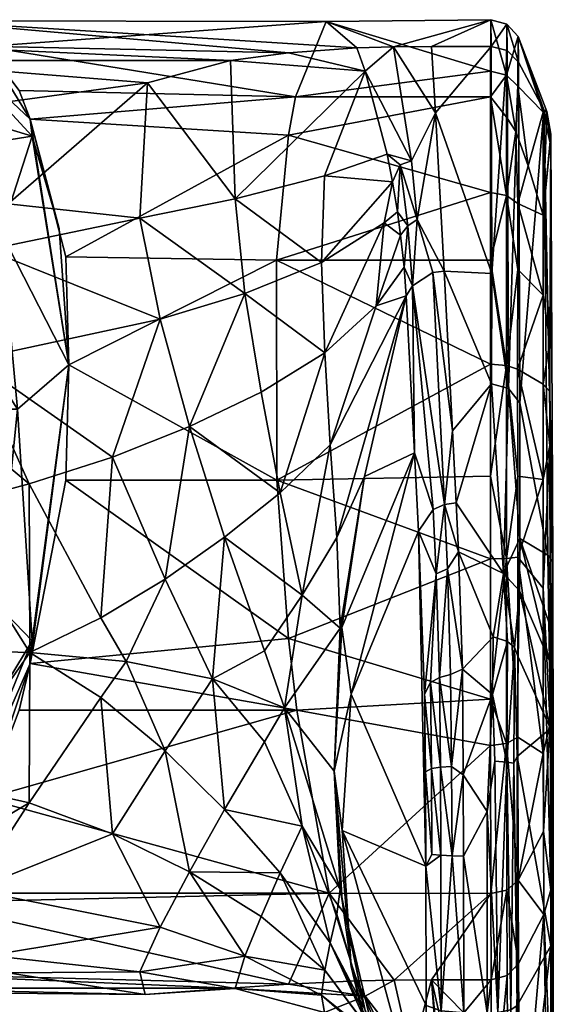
# Model space of a CAD drawing. Header units: centimetres. Extents: x -1 to 10.6, y -9.2 to 10.2.
# Tile 6 of 6: x 7.9 to 10.6, y 3.5 to 8.4. Entities that reach past the tile are written whole.
import ezdxf

# ---------------------------------------------------------------- set-up
doc = ezdxf.new("R2010")
doc.units = ezdxf.units.CM
doc.layers.get('0').update_dxf_attribs({"true_color": 0x5890e1})

msp = doc.modelspace()

# ---------------------------------------------------------------- meshes
at = {"color": 134, "true_color": 0x1c95b1}
mesh = msp.add_polyface(dxfattribs=at)
corners = [(8.0122, 7.8403, 41.0441), (7.8568, 7.3588, 41.2705), (7.7067, 7.7912, 41.7637), (7.5849, 7.9691, 42.1109), (7.4804, 8.4152, 42.5296), (7.4675, 8.2313, 42.4736), (8.1953, 6.6986, 40.2732), (9.2918, 7.845, 41.0183), (8.1802, 7.238, 40.5048), (8.0024, 7.9242, 41.123), (9.3264, 8.0359, 41.2751), (7.9473, 8.0677, 41.3257), (7.7797, 8.2872, 41.7888), (9.4791, 8.4123, 42.3389), (9.6331, 8.2802, 43.4293), (9.2918, 8.2563, 43.4927), (7.2268, 8.301, 43.33), (9.0019, 8.2167, 43.5871), (7.1993, 8.2167, 43.5871), (8.5871, 8.1064, 43.8053), (7.1418, 7.9099, 44.076), (7.7869, 7.2724, 44.6709), (7.8918, 7.5018, 44.5097), (7.1609, 7.5018, 44.5097), (9.0256, 7.5262, 44.6141), (8.5499, 7.4308, 44.6064), (8.1474, 7.379, 40.5997), (7.3743, 7.3588, 40.9907), (7.4789, 7.9691, 41.9655)]
mesh.append_faces([[corners[k] for k in face] for face in [(0, 1, 2), (3, 0, 2), (3, 4, 0), (3, 5, 4), (0, 6, 1), (7, 8, 9), (10, 9, 11), (12, 10, 11), (12, 13, 10), (12, 4, 13), (13, 4, 14), (14, 4, 15), (15, 4, 16), (17, 16, 18), (19, 18, 20), (21, 22, 23), (22, 19, 20), (19, 17, 18), (17, 15, 16), (19, 24, 17), (19, 25, 24), (19, 22, 25), (25, 22, 21), (11, 9, 12), (4, 9, 0), (26, 6, 0), (9, 26, 0), (9, 4, 12), (26, 9, 6), (6, 9, 8), (27, 2, 1), (3, 2, 28)]], dxfattribs={"color": 134})
mesh = msp.add_polyface(dxfattribs=at)
corners = [(9.3264, 8.0359, 41.2751), (9.2918, 7.845, 41.0183), (8.0024, 7.9242, 41.123), (9.232, 7.2209, 40.4947), (8.1802, 7.238, 40.5048), (9.8158, 8.2859, 43.4131), (10.3013, 8.421, 42.439), (9.4791, 8.4123, 42.3389), (9.6331, 8.2802, 43.4293), (10.2999, 8.1639, 41.4983), (10.299, 7.558, 40.7328), (10.2996, 8.0359, 41.2751), (9.7694, 7.4077, 45.3373), (9.8509, 7.3462, 45.6732), (9.8349, 7.4624, 45.4011), (9.8099, 7.6123, 45.0548), (9.4552, 7.2096, 45.1429), (9.4701, 7.6414, 44.6579), (9.7831, 7.7489, 44.7402), (9.6734, 8.1643, 43.738), (9.0256, 7.5262, 44.6141), (9.0019, 8.2167, 43.5871), (9.2918, 8.2563, 43.4927), (8.5499, 7.4308, 44.6064), (9.0741, 7.054, 45.0256), (9.7286, 6.9924, 45.852), (9.933, 7.4234, 45.6943), (9.9047, 7.7171, 44.9356), (9.8491, 7.6971, 44.9322), (9.8874, 7.3913, 45.6856), (9.8685, 7.1852, 46.0626), (9.9095, 7.0932, 46.4422)]
mesh.append_faces([[corners[k] for k in face] for face in [(0, 1, 2), (1, 3, 4), (5, 6, 7), (8, 5, 7), (7, 9, 0), (3, 1, 10), (1, 0, 11), (12, 13, 14), (15, 12, 14), (15, 16, 12), (15, 17, 16), (15, 18, 17), (17, 18, 19), (20, 19, 21), (8, 22, 19), (19, 22, 21), (23, 24, 20), (20, 16, 17), (19, 20, 17), (20, 24, 16), (12, 25, 13), (26, 27, 28), (29, 28, 14), (13, 29, 14), (13, 30, 29), (29, 30, 31), (8, 19, 5), (5, 19, 27), (27, 19, 18), (28, 18, 15), (14, 28, 15), (28, 27, 18), (29, 26, 28)]], dxfattribs={"color": 134})
mesh = msp.add_polyface(dxfattribs=at)
corners = [(10.5996, 7.8499, 43.2534), (10.5622, 7.4453, 41.2578), (10.5812, 7.9632, 42.5521), (10.4361, 8.0888, 41.5361), (10.5629, 7.9601, 41.8713), (10.4876, 7.691, 41.2377), (10.425, 7.8628, 41.2319), (10.4376, 8.337, 42.4443), (10.5653, 7.9706, 43.296), (10.4392, 8.2085, 43.3797), (10.303, 8.2878, 43.4078), (10.3013, 8.421, 42.439), (10.0056, 8.2879, 43.4077), (9.8158, 8.2859, 43.4131), (10.2999, 8.1639, 41.4983), (9.4791, 8.4123, 42.3389), (9.3264, 8.0359, 41.2751), (10.2996, 8.0359, 41.2751), (9.2918, 7.845, 41.0183), (10.299, 7.558, 40.7328), (10.383, 8.2664, 43.4001), (10.3814, 8.3984, 42.4427), (10.38, 8.1443, 41.5098), (10.3796, 7.9346, 41.2446), (10.5973, 7.8068, 41.831), (10.306, 7.154, 46.4978), (10.0246, 7.9554, 44.3374), (9.9047, 7.7171, 44.9356), (10.379, 7.544, 40.7506)]
mesh.append_faces([[corners[k] for k in face] for face in [(0, 1, 2), (3, 7, 4), (7, 8, 2), (8, 7, 9), (10, 11, 12), (12, 11, 13), (11, 14, 15), (16, 14, 17), (18, 17, 19), (20, 9, 21), (10, 21, 11), (10, 20, 21), (22, 17, 14), (11, 22, 14), (11, 21, 22), (22, 21, 7), (3, 22, 7), (22, 23, 17), (7, 21, 9), (0, 2, 8), (4, 2, 24), (10, 25, 20), (26, 25, 10), (12, 26, 10), (12, 13, 26), (26, 13, 27), (6, 28, 23), (23, 28, 17), (2, 4, 7)]], dxfattribs={"color": 134})
mesh.append_faces([[corners[k] for k in face] for face in [(3, 4, 5), (5, 6, 3), (6, 23, 22), (22, 3, 6)]], dxfattribs={"vtx2": -1, "color": 134})
mesh = msp.add_polyface(dxfattribs=at)
corners = [(10.5961, 6.817, 40.8067), (10.5996, 7.8499, 43.2534), (10.5961, 6.565, 40.7101), (10.5622, 7.4453, 41.2578), (10.5812, 7.9632, 42.5521), (10.5973, 7.8068, 41.831), (10.4876, 7.691, 41.2377), (10.5629, 7.9601, 41.8713), (10.5616, 7.0458, 40.7819), (10.435, 7.1736, 40.5644), (10.4352, 7.5038, 40.797), (10.4348, 6.6761, 40.3468), (10.4392, 8.2085, 43.3797), (10.4454, 6.5091, 47.9154), (10.5653, 7.9706, 43.296), (9.232, 7.2209, 40.4947), (10.299, 7.558, 40.7328), (10.2988, 7.2209, 40.4947), (10.2987, 6.7007, 40.2665), (10.379, 7.544, 40.7506), (10.3786, 6.6941, 40.2881), (10.2996, 8.0359, 41.2751), (10.6098, 5.717, 48.5416), (10.3892, 6.5797, 47.9203), (10.383, 8.2664, 43.4001), (10.306, 7.154, 46.4978), (10.3051, 6.6032, 47.9294), (10.0682, 7.1665, 46.4647), (10.0246, 7.9554, 44.3374), (10.0115, 7.1588, 46.4623), (10.1103, 6.3695, 48.5216), (9.933, 7.4234, 45.6943), (9.9095, 7.0932, 46.4422), (9.9047, 7.7171, 44.9356), (9.8874, 7.3913, 45.6856), (10.425, 7.8628, 41.2319)]
mesh.append_faces([[corners[k] for k in face] for face in [(0, 1, 2), (0, 3, 1), (4, 3, 5), (6, 7, 3), (8, 9, 10), (8, 11, 9), (12, 13, 14), (15, 16, 17), (18, 15, 17), (10, 9, 19), (19, 9, 20), (17, 19, 20), (17, 16, 19), (19, 16, 21), (3, 7, 5), (3, 0, 8), (1, 14, 22), (13, 12, 23), (24, 25, 23), (12, 24, 23), (26, 25, 27), (27, 25, 28), (29, 30, 27), (31, 32, 29), (27, 31, 29), (27, 28, 31), (31, 28, 33), (32, 31, 34), (6, 10, 35), (35, 10, 19)]], dxfattribs={"color": 134})
mesh.append_faces([[corners[k] for k in face] for face in [(10, 6, 3), (3, 8, 10)]], dxfattribs={"vtx2": -1, "color": 134})
mesh = msp.add_polyface(dxfattribs=at)
corners = [(10.5996, 7.8499, 43.2534), (10.6098, 5.717, 48.5416), (10.5961, 6.565, 40.7101), (10.5616, 7.0458, 40.7819), (10.5615, 6.6023, 40.588), (10.4348, 6.6761, 40.3468), (10.5653, 7.9706, 43.296), (10.4454, 6.5091, 47.9154), (10.5856, 5.7483, 48.7773), (10.4455, 5.8307, 49.571), (10.2987, 6.7007, 40.2665), (10.2988, 6.1418, 40.1648), (9.2329, 6.1219, 40.1635), (10.2988, 7.2209, 40.4947), (10.3786, 6.6941, 40.2881), (10.435, 7.1736, 40.5644), (10.5961, 6.817, 40.8067), (10.3892, 6.5797, 47.9203), (10.3645, 5.6561, 50.1551), (10.306, 7.154, 46.4978), (10.3051, 6.6032, 47.9294), (10.1286, 6.0094, 49.4068), (10.1103, 6.3695, 48.5216), (10.0682, 7.1665, 46.4647), (9.9204, 6.2585, 48.4498), (10.0138, 5.9757, 49.3951), (9.9095, 7.0932, 46.4422), (9.8789, 7.0426, 46.4268), (10.0699, 6.001, 49.4045), (10.0115, 7.1588, 46.4623), (9.9401, 5.868, 49.4083), (10.5616, 6.1262, 40.5009), (10.435, 6.1419, 40.249), (10.4352, 5.7381, 40.2572), (10.379, 5.7308, 40.1963), (10.5961, 6.2961, 40.6483)]
mesh.append_faces([[corners[k] for k in face] for face in [(0, 1, 2), (3, 4, 5), (6, 7, 8), (8, 7, 9), (10, 11, 12), (13, 14, 10), (15, 5, 14), (3, 16, 4), (4, 16, 2), (1, 6, 8), (9, 17, 18), (19, 20, 17), (17, 20, 18), (9, 7, 17), (21, 18, 20), (22, 20, 23), (22, 21, 20), (24, 25, 26), (27, 24, 26), (28, 21, 22), (29, 28, 22), (29, 26, 28), (28, 26, 25), (24, 30, 25), (4, 31, 5), (5, 31, 32), (32, 31, 33), (5, 32, 14), (14, 32, 34), (11, 14, 34), (11, 10, 14), (2, 35, 4), (4, 35, 31)]], dxfattribs={"color": 134})
mesh = msp.add_polyface(dxfattribs=at)
corners = [(7.8396, 5.4984, 40.7433), (7.9386, 6.4771, 40.8042), (8.0122, 5.321, 40.2739), (8.1953, 6.6986, 40.2732), (7.8568, 7.3588, 41.2705), (8.0024, 5.2073, 40.2924), (8.1802, 6.1219, 40.1635), (9.2918, 5.3315, 40.2499), (9.2329, 6.1219, 40.1635), (9.232, 7.2209, 40.4947), (8.1802, 7.238, 40.5048), (7.6376, 6.7216, 44.9236), (7.7869, 7.2724, 44.6709), (7.1436, 7.2543, 44.6682), (7.522, 5.2748, 44.9301), (7.9997, 5.2624, 44.9706), (7.5468, 5.9834, 45.0367), (7.9966, 6.1041, 45.0655), (7.5928, 6.4402, 44.9943), (7.7154, 6.7245, 44.9233), (8.3551, 5.4345, 45.1184), (8.4123, 6.2377, 45.1428), (8.6751, 5.6289, 45.306), (8.7971, 6.3908, 45.2555), (8.9723, 5.838, 45.5204), (8.6503, 6.9256, 44.9577), (8.4814, 5.2172, 45.1186), (9.0741, 7.054, 45.0256), (8.5499, 7.4308, 44.6064), (7.3743, 7.3588, 40.9907), (7.5249, 6.4771, 40.5936), (7.5249, 5.4984, 40.5936)]
mesh.append_faces([[corners[k] for k in face] for face in [(0, 1, 2), (2, 1, 3), (3, 1, 4), (5, 6, 7), (8, 6, 3), (9, 3, 10), (11, 12, 13), (14, 15, 16), (16, 15, 17), (18, 17, 19), (11, 19, 12), (11, 18, 19), (17, 15, 20), (21, 20, 22), (23, 22, 24), (25, 12, 19), (21, 19, 17), (20, 21, 17), (22, 20, 26), (18, 16, 17), (22, 23, 21), (21, 23, 25), (19, 21, 25), (25, 23, 27), (28, 25, 27), (28, 12, 25), (3, 5, 2), (3, 6, 5), (1, 29, 4), (1, 30, 29), (1, 0, 30), (30, 0, 31)]], dxfattribs={"color": 134})
mesh = msp.add_polyface(dxfattribs=at)
corners = [(9.2918, 5.3315, 40.2499), (8.1802, 6.1219, 40.1635), (9.2329, 6.1219, 40.1635), (9.232, 7.2209, 40.4947), (8.1953, 6.6986, 40.2732), (10.2987, 6.7007, 40.2665), (10.299, 5.7292, 40.1736), (9.9204, 6.2585, 48.4498), (9.6038, 5.0536, 48.0847), (9.9401, 5.868, 49.4083), (9.5582, 5.3863, 46.9951), (9.6706, 6.1408, 46.8459), (9.8789, 7.0426, 46.4268), (9.2501, 6.0594, 45.7571), (8.9723, 5.838, 45.5204), (9.3591, 5.5486, 46.0985), (9.499, 6.2991, 46.0273), (9.5325, 5.8365, 46.4559), (9.7286, 6.9924, 45.852), (9.8685, 7.1852, 46.0626), (9.8509, 7.3462, 45.6732), (9.5499, 5.384, 46.9034), (8.9124, 5.1306, 45.4019), (9.1714, 5.2699, 45.7575), (8.6751, 5.6289, 45.306), (9.4718, 6.7578, 45.5912), (9.1542, 6.5617, 45.4005), (8.7971, 6.3908, 45.2555), (9.0741, 7.054, 45.0256), (9.4552, 7.2096, 45.1429), (9.7694, 7.4077, 45.3373), (9.9095, 7.0932, 46.4422)]
mesh.append_faces([[corners[k] for k in face] for face in [(0, 1, 2), (3, 2, 4), (5, 2, 3), (0, 2, 6), (7, 8, 9), (7, 10, 8), (7, 11, 10), (7, 12, 11), (13, 14, 15), (16, 15, 17), (12, 17, 11), (12, 16, 17), (12, 18, 16), (12, 19, 18), (18, 19, 20), (21, 10, 11), (17, 21, 11), (17, 15, 21), (22, 23, 14), (24, 22, 14), (16, 25, 13), (15, 16, 13), (13, 25, 26), (27, 26, 28), (27, 13, 26), (27, 14, 13), (26, 25, 28), (28, 25, 29), (14, 23, 15), (16, 18, 25), (25, 18, 30), (29, 25, 30), (19, 12, 31)]], dxfattribs={"color": 134})
mesh = msp.add_polyface(dxfattribs=at)
corners = [(10.5961, 6.565, 40.7101), (10.6098, 5.717, 48.5416), (10.6127, 3.8358, 49.6372), (10.5897, 5.4143, 49.4244), (10.4455, 5.8307, 49.571), (10.594, 5.2199, 49.6903), (10.5856, 5.7483, 48.7773), (10.4445, 5.5699, 50.1474), (9.2329, 6.1219, 40.1635), (10.2988, 6.1418, 40.1648), (10.299, 5.7292, 40.1736), (9.2918, 5.3315, 40.2499), (10.2996, 5.0297, 40.356), (10.611, 5.4057, 49.1696), (10.4188, 5.2878, 50.6714), (10.4368, 5.2405, 50.6522), (10.3645, 5.6561, 50.1551), (10.3125, 5.3401, 50.7194), (10.3839, 5.3173, 50.6989), (10.1403, 5.7654, 49.9757), (10.1286, 6.0094, 49.4068), (10.1589, 5.1789, 50.8601), (9.9401, 5.868, 49.4083), (10.029, 5.6549, 50.1331), (10.0138, 5.9757, 49.3951), (10.0444, 5.1366, 50.8452), (10.085, 5.6797, 50.1434), (10.0699, 6.001, 49.4045), (9.9702, 5.0544, 50.7846), (10.5961, 6.2961, 40.6483), (10.5996, 4.0777, 42.1001), (10.4352, 5.7381, 40.2572), (10.5616, 6.1262, 40.5009), (10.5622, 5.5833, 40.6565), (10.379, 5.7308, 40.1963), (10.435, 6.1419, 40.249), (10.4361, 4.8399, 40.5428), (10.5629, 4.7587, 40.8929)]
mesh.append_faces([[corners[k] for k in face] for face in [(0, 1, 2), (3, 4, 5), (3, 6, 4), (4, 7, 5), (8, 9, 10), (11, 10, 12), (13, 6, 3), (13, 1, 6), (7, 14, 15), (7, 16, 14), (7, 4, 16), (16, 17, 18), (16, 18, 14), (19, 17, 16), (20, 19, 16), (19, 21, 17), (22, 23, 24), (25, 26, 23), (21, 19, 26), (26, 19, 27), (23, 27, 24), (23, 26, 27), (19, 20, 27), (22, 28, 23), (29, 0, 30), (31, 32, 33), (9, 34, 10), (35, 31, 34), (34, 31, 36), (12, 10, 34), (32, 29, 33), (33, 37, 31)]], dxfattribs={"color": 134})
mesh = msp.add_polyface(dxfattribs=at)
corners = [(10.4331, 4.7431, 50.8943), (10.6006, 3.7973, 49.763), (10.5993, 4.8822, 49.8763), (10.4331, 3.5002, 50.7349), (10.3013, 4.0596, 41.1056), (10.303, 3.6282, 41.9831), (10.0056, 3.6282, 41.9831), (10.6127, 4.381, 49.7625), (10.6127, 3.8358, 49.6372), (10.416, 4.7094, 50.9486), (10.3812, 4.7152, 50.9906), (10.4001, 3.4789, 50.8041), (10.3353, 3.4655, 50.848), (10.3208, 4.7195, 51.021), (10.2826, 4.4692, 51.0411), (10.2827, 3.4628, 50.8569), (10.1665, 3.4628, 50.8569), (10.1653, 4.2454, 51.0275), (10.1634, 4.6521, 51.0341), (10.0531, 3.473, 50.8239), (10.1074, 4.2476, 51.0192), (10.6098, 2.8888, 47.6769), (10.5961, 6.565, 40.7101), (10.5629, 4.7587, 40.8929), (10.5641, 4.3684, 41.4626), (10.4376, 4.1263, 41.157), (10.5653, 3.9537, 42.0678), (10.4392, 3.7098, 42.0041), (10.4392, 3.7098, 42.0043), (10.3814, 4.0763, 41.1213), (10.383, 3.6502, 41.9889), (10.38, 4.8085, 40.49), (10.5996, 4.0777, 42.1001), (10.6127, 3.3, 49.4293)]
mesh.append_faces([[corners[k] for k in face] for face in [(0, 1, 2), (0, 3, 1), (4, 5, 6), (2, 1, 7), (7, 1, 8), (9, 10, 11), (3, 9, 11), (3, 0, 9), (12, 13, 14), (15, 12, 14), (13, 12, 10), (10, 12, 11), (16, 15, 17), (17, 15, 14), (18, 17, 14), (19, 16, 20), (16, 17, 20), (20, 17, 18), (8, 21, 22), (23, 24, 25), (25, 26, 27), (27, 26, 28), (29, 25, 27), (30, 29, 27), (30, 5, 29), (29, 5, 4), (4, 31, 29), (29, 31, 25), (24, 32, 26), (8, 1, 33), (32, 21, 26), (6, 5, 16), (24, 26, 25)]], dxfattribs={"color": 134})
mesh = msp.add_polyface(dxfattribs=at)
corners = [(10.6127, 3.8358, 49.6372), (10.6098, 5.717, 48.5416), (10.611, 5.4057, 49.1696), (10.6127, 4.381, 49.7625), (10.6123, 4.9577, 49.7112), (10.594, 5.2199, 49.6903), (10.4445, 5.5699, 50.1474), (10.5993, 4.8822, 49.8763), (10.4368, 5.2405, 50.6522), (10.4331, 4.7431, 50.8943), (10.5897, 5.4143, 49.4244), (10.4188, 5.2878, 50.6714), (10.3839, 5.3173, 50.6989), (10.3812, 4.7152, 50.9906), (10.416, 4.7094, 50.9486), (10.3125, 5.3401, 50.7194), (10.3091, 5.0533, 50.9272), (10.3208, 4.7195, 51.021), (10.2826, 4.4692, 51.0411), (10.1634, 4.6521, 51.0341), (10.1589, 5.1789, 50.8601), (10.5961, 6.565, 40.7101), (10.6098, 2.8888, 47.6769), (10.5996, 4.0777, 42.1001), (10.5961, 6.2961, 40.6483), (10.5622, 5.5833, 40.6565), (10.5641, 4.3684, 41.4626), (10.5973, 4.9101, 40.9441), (10.4361, 4.8399, 40.5428), (10.5629, 4.7587, 40.8929), (10.4376, 4.1263, 41.157), (10.4352, 5.7381, 40.2572), (10.38, 4.8085, 40.49), (10.3013, 4.0596, 41.1056), (10.2999, 4.7987, 40.4695), (10.2996, 5.0297, 40.356), (10.379, 5.7308, 40.1963)]
mesh.append_faces([[corners[k] for k in face] for face in [(0, 1, 2), (3, 2, 4), (3, 0, 2), (5, 6, 7), (7, 6, 8), (9, 7, 8), (4, 10, 5), (7, 4, 5), (7, 3, 4), (4, 2, 10), (11, 12, 13), (14, 9, 11), (13, 14, 11), (12, 15, 16), (13, 16, 17), (16, 18, 17), (8, 11, 9), (13, 12, 16), (19, 18, 16), (20, 16, 15), (21, 22, 23), (24, 23, 25), (23, 26, 25), (25, 26, 27), (28, 29, 30), (28, 31, 29), (32, 28, 30), (32, 33, 34), (35, 32, 34), (35, 36, 32), (32, 36, 28), (29, 25, 27), (26, 29, 27)]], dxfattribs={"color": 134})
mesh = msp.add_polyface(dxfattribs=at)
corners = [(9.3333, 4.9751, 40.3801), (10.2996, 5.0297, 40.356), (10.2999, 4.7987, 40.4695), (9.4935, 4.0602, 41.1048), (9.2918, 5.3315, 40.2499), (10.1589, 5.1789, 50.8601), (10.1634, 4.6521, 51.0341), (10.3091, 5.0533, 50.9272), (9.5582, 5.3863, 46.9951), (9.5193, 4.6693, 46.9107), (9.6038, 5.0536, 48.0847), (9.5591, 4.3737, 47.8774), (9.9773, 4.1957, 50.8942), (9.9748, 4.6664, 50.905), (9.9702, 5.0544, 50.7846), (9.9401, 5.868, 49.4083), (10.0044, 4.6838, 50.954), (10.0495, 4.689, 50.9953), (9.9991, 5.1132, 50.8095), (10.029, 5.6549, 50.1331), (10.105, 4.6926, 51.0213), (10.1005, 5.1516, 50.8675), (10.085, 5.6797, 50.1434), (10.0444, 5.1366, 50.8452), (10.1074, 4.2476, 51.0192), (10.0068, 4.2542, 50.9519), (10.0519, 4.25, 50.9932), (9.5499, 5.384, 46.9034), (9.2711, 4.9855, 45.8765), (9.3591, 5.5486, 46.0985), (9.1714, 5.2699, 45.7575), (9.1714, 4.8162, 45.6189), (9.3591, 4.3945, 45.7456), (9.5499, 4.0809, 46.505)]
mesh.append_faces([[corners[k] for k in face] for face in [(0, 1, 2), (3, 0, 2), (0, 4, 1), (5, 6, 7), (8, 9, 10), (11, 12, 10), (9, 11, 10), (13, 14, 12), (12, 14, 15), (10, 12, 15), (16, 17, 18), (14, 18, 19), (20, 6, 5), (21, 5, 22), (18, 23, 19), (18, 17, 23), (23, 17, 20), (21, 20, 5), (21, 23, 20), (21, 22, 23), (18, 14, 16), (16, 14, 13), (17, 24, 20), (20, 24, 6), (13, 25, 16), (17, 16, 26), (9, 27, 28), (9, 8, 27), (27, 29, 28), (28, 29, 30), (31, 32, 28), (33, 9, 28)]], dxfattribs={"color": 134})
mesh = msp.add_polyface(dxfattribs=at)
corners = [(9.4935, 4.0602, 41.1048), (7.7797, 4.5341, 40.6414), (9.3333, 4.9751, 40.3801), (7.9474, 4.9751, 40.3802), (8.0024, 5.2073, 40.2924), (9.2918, 5.3315, 40.2499), (9.2918, 3.607, 42.0713), (7.4804, 4.0137, 41.184), (9.0019, 3.5869, 42.1717), (7.2267, 3.6607, 41.9117), (8.6751, 5.6289, 45.306), (8.4814, 5.2172, 45.1186), (8.9124, 5.1306, 45.4019), (8.3551, 5.4345, 45.1184), (7.9997, 5.2624, 44.9706), (9.2711, 4.9855, 45.8765), (9.1714, 5.2699, 45.7575), (9.2501, 4.162, 45.177), (9.3591, 4.3945, 45.7456), (8.9723, 4.478, 45.1046), (8.7971, 4.1677, 44.5758), (8.6751, 4.7711, 45.0438), (8.4123, 4.3578, 44.568), (8.3551, 5.0372, 44.9969), (8.6503, 3.8908, 44.0299), (9.0741, 3.7464, 44.0144), (9.1542, 3.945, 44.6005), (9.4718, 3.6757, 44.649), (7.7982, 3.75, 43.5669), (8.5499, 3.6684, 43.4561), (9.0256, 3.5851, 43.4093), (7.8918, 3.6637, 43.3362), (8.5757, 3.5557, 42.423), (9.4552, 3.5519, 44.0245), (9.1714, 4.8162, 45.6189)]
mesh.append_faces([[corners[k] for k in face] for face in [(0, 1, 2), (2, 1, 3), (4, 2, 3), (4, 5, 2), (0, 6, 7), (6, 8, 9), (10, 11, 12), (11, 13, 14), (12, 15, 16), (17, 18, 19), (20, 19, 21), (22, 21, 23), (20, 24, 25), (26, 25, 27), (21, 19, 12), (11, 21, 12), (11, 23, 21), (11, 14, 23), (24, 28, 29), (25, 29, 30), (29, 31, 32), (30, 32, 8), (30, 33, 25), (34, 15, 12), (19, 34, 12), (19, 18, 34), (26, 17, 20), (25, 26, 20), (29, 32, 30), (21, 22, 20), (20, 22, 24), (24, 29, 25), (19, 20, 17)]], dxfattribs={"color": 134})
mesh = msp.add_polyface(dxfattribs=at)
corners = [(8.0122, 5.321, 40.2739), (7.4804, 4.0137, 41.184), (7.5845, 4.6167, 41.087), (7.8396, 5.4984, 40.7433), (7.4675, 4.3647, 41.2914), (7.4675, 4.1976, 41.2403), (7.5349, 4.0602, 41.1048), (9.4935, 4.0602, 41.1048), (7.7797, 4.5341, 40.6414), (7.637, 4.081, 44.1182), (7.1436, 4.0856, 44.1051), (7.7982, 3.75, 43.5669), (7.1418, 3.5679, 42.7485), (8.5757, 3.5557, 42.423), (7.8918, 3.6637, 43.3362), (7.1993, 3.5869, 42.1717), (9.0019, 3.5869, 42.1717), (7.2267, 3.6607, 41.9117), (9.2918, 3.607, 42.0713), (7.1609, 3.6637, 43.3362), (7.9966, 4.5117, 44.5787), (8.3551, 5.0372, 44.9969), (7.9997, 5.2624, 44.9706), (7.5481, 4.614, 44.6129), (7.522, 5.2748, 44.9301), (7.5928, 4.2728, 44.3317), (7.7154, 4.0769, 44.114), (8.4123, 4.3578, 44.568), (8.6503, 3.8908, 44.0299), (8.5499, 3.6684, 43.4561), (8.0024, 5.2073, 40.2924), (7.9474, 4.9751, 40.3802), (7.5249, 5.4984, 40.5936), (7.3743, 4.6167, 40.9907)]
mesh.append_faces([[corners[k] for k in face] for face in [(0, 1, 2), (3, 0, 2), (4, 2, 5), (5, 2, 1), (6, 7, 1), (6, 8, 7), (9, 10, 11), (12, 13, 14), (12, 15, 13), (13, 15, 16), (16, 15, 17), (18, 17, 1), (14, 11, 19), (20, 21, 22), (23, 22, 24), (23, 20, 22), (23, 25, 20), (20, 25, 26), (27, 26, 28), (25, 9, 26), (26, 9, 11), (11, 14, 29), (28, 26, 11), (26, 27, 20), (20, 27, 21), (8, 1, 30), (30, 1, 0), (8, 30, 31), (8, 6, 1), (3, 2, 32), (32, 2, 33), (2, 4, 33)]], dxfattribs={"color": 134})
mesh = msp.add_polyface(dxfattribs=at)
corners = [(2.8553, -2.2669, 63.887), (3.0967, -2.74, 64.313), (3.0657, -5.5208, 60.9721), (2.8553, 2.4226, 65.0229), (3.0967, 4.5818, 64.2835), (3.0967, 2.6484, 65.6181), (2.8553, 0.3929, 65.2694), (3.0967, 0.3161, 65.9013), (2.8553, -1.519, 64.5443), (3.0967, -1.8807, 65.0681), (3.0146, 5.0877, 64.7316), (3.0146, 2.888, 66.2501), (3.0146, 0.2347, 66.5722), (3.0146, -2.2645, 65.6244), (3.0146, -3.2423, 64.7652), (9.9398, 2.2827, 48.2922), (9.6038, 3.6942, 47.669), (9.9204, 2.4912, 47.298), (9.5588, 4.024, 46.5769), (9.672, 3.4812, 46.0283), (9.4552, 3.5519, 44.0245), (9.0256, 3.5851, 43.4093), (9.4701, 3.465, 43.3811), (9.81, 3.2671, 43.7268), (9.7831, 3.33, 43.3888), (9.7694, 3.2789, 44.075), (9.8348, 3.1982, 44.0957), (9.8502, 3.145, 44.3728), (9.7286, 3.3354, 44.734), (9.8681, 3.0605, 44.7885), (9.8789, 2.9725, 45.1824), (9.499, 3.8122, 45.2669), (9.6731, 3.5465, 42.3235), (9.4718, 3.6757, 44.649), (9.8179, 3.6268, 41.9886), (9.9047, 3.2471, 43.569), (9.8491, 3.2655, 43.5774)]
mesh.append_faces([[corners[k] for k in face] for face in [(0, 1, 2), (3, 4, 5), (6, 5, 7), (8, 7, 9), (0, 9, 1), (5, 10, 11), (7, 11, 12), (9, 12, 13), (1, 13, 14), (1, 9, 13), (5, 11, 7), (7, 12, 9), (6, 7, 8), (15, 16, 17), (17, 18, 19), (16, 18, 17), (20, 21, 22), (23, 22, 24), (23, 20, 22), (23, 25, 20), (23, 26, 25), (25, 26, 27), (28, 27, 29), (30, 31, 28), (30, 19, 31), (24, 22, 32), (32, 22, 21), (33, 20, 25), (28, 25, 27), (28, 33, 25), (32, 34, 35), (23, 24, 36), (24, 32, 35)]], dxfattribs={"color": 134})
mesh = msp.add_polyface(dxfattribs=at)
corners = [(9.4935, 4.0602, 41.1048), (9.6331, 3.6226, 42.0053), (9.2918, 3.607, 42.0713), (10.2999, 4.7987, 40.4695), (10.3013, 4.0596, 41.1056), (9.8179, 3.6268, 41.9886), (10.0056, 3.6282, 41.9831), (9.9783, 3.4998, 50.736), (9.9773, 4.1957, 50.8942), (9.5591, 4.3737, 47.8774), (10.0519, 4.25, 50.9932), (10.1074, 4.2476, 51.0192), (10.0495, 4.689, 50.9953), (10.0068, 4.2542, 50.9519), (9.9748, 4.6664, 50.905), (10.0531, 3.473, 50.8239), (10.0044, 4.6838, 50.954), (9.9773, 2.8344, 50.478), (9.6038, 3.6942, 47.669), (9.5193, 4.6693, 46.9107), (9.5588, 4.024, 46.5769), (9.5499, 4.0809, 46.505), (9.672, 3.4812, 46.0283), (9.5325, 3.9561, 45.8811), (9.499, 3.8122, 45.2669), (9.3591, 4.3945, 45.7456), (9.2501, 4.162, 45.177), (9.4718, 3.6757, 44.649), (9.6731, 3.5465, 42.3235), (9.0019, 3.5869, 42.1717), (9.0256, 3.5851, 43.4093), (9.0741, 3.7464, 44.0144), (9.4552, 3.5519, 44.0245), (9.7286, 3.3354, 44.734), (9.2711, 4.9855, 45.8765), (9.1542, 3.945, 44.6005)]
mesh.append_faces([[corners[k] for k in face] for face in [(0, 1, 2), (0, 3, 4), (5, 4, 6), (5, 0, 4), (5, 1, 0), (7, 8, 9), (10, 11, 12), (13, 14, 8), (10, 8, 15), (11, 10, 15), (8, 7, 15), (16, 13, 10), (10, 13, 8), (17, 9, 18), (9, 19, 18), (18, 19, 20), (20, 19, 21), (22, 21, 23), (24, 23, 25), (26, 27, 24), (25, 26, 24), (24, 22, 23), (28, 29, 2), (1, 28, 2), (29, 28, 30), (22, 20, 21), (31, 32, 27), (33, 24, 27), (23, 21, 25), (25, 21, 34), (27, 26, 35), (1, 5, 28)]], dxfattribs={"color": 134})
mesh = msp.add_polyface(dxfattribs=at)
corners = [(10.6127, 3.3, 49.4293), (10.6111, 2.7946, 48.3821), (10.6127, 3.8358, 49.6372), (10.6098, 2.8888, 47.6769), (10.4331, 3.5002, 50.7349), (10.4331, 2.3806, 50.1721), (10.6006, 3.7973, 49.763), (10.5653, 3.9537, 42.0678), (10.4454, 2.5822, 46.7149), (10.4392, 3.7098, 42.0043), (10.5857, 2.7277, 47.8768), (10.5993, 2.8342, 49.2495), (9.9783, 3.4998, 50.736), (9.5591, 4.3737, 47.8774), (9.9773, 2.8344, 50.478), (10.1072, 2.6898, 50.5356), (10.1661, 2.9255, 50.6607), (10.0531, 3.473, 50.8239), (10.1665, 3.4628, 50.8569), (9.8789, 2.9725, 45.1824), (9.7286, 3.3354, 44.734), (9.8681, 3.0605, 44.7885), (9.7831, 3.33, 43.3888), (9.9047, 3.2471, 43.569), (9.8491, 3.2655, 43.5774), (9.81, 3.2671, 43.7268), (9.8348, 3.1982, 44.0957), (9.8179, 3.6268, 41.9886), (10.0056, 3.6282, 41.9831), (10.0352, 3.229, 43.5616), (9.933, 3.0663, 44.3623), (10.0682, 2.8484, 45.1445), (9.9112, 2.9195, 45.1662), (9.8874, 3.0978, 44.373), (9.8502, 3.145, 44.3728), (10.303, 3.6282, 41.9833), (10.306, 2.8403, 45.179), (10.303, 3.6282, 41.9831), (10.3051, 2.4964, 46.6739), (10.2827, 3.4628, 50.8569), (10.383, 3.6502, 41.9889), (10.3892, 2.521, 46.6795), (10.4001, 3.4789, 50.8041), (10.416, 2.3781, 50.2359), (10.3353, 3.4655, 50.848), (10.3812, 2.3498, 50.2675), (10.2826, 2.5254, 50.4468)]
mesh.append_faces([[corners[k] for k in face] for face in [(0, 1, 2), (1, 3, 2), (4, 5, 6), (7, 8, 9), (7, 10, 8), (0, 6, 11), (3, 10, 7), (12, 13, 14), (15, 16, 17), (16, 18, 17), (17, 12, 14), (19, 20, 21), (22, 23, 24), (25, 24, 26), (27, 28, 23), (23, 28, 29), (30, 29, 31), (30, 32, 33), (24, 33, 26), (24, 30, 33), (24, 23, 30), (30, 23, 29), (33, 21, 34), (26, 33, 34), (35, 36, 37), (38, 39, 37), (37, 39, 18), (28, 18, 16), (35, 40, 36), (40, 9, 41), (42, 43, 4), (42, 44, 45), (39, 46, 44)]], dxfattribs={"color": 134})
mesh = msp.add_polyface(dxfattribs=at)
corners = [(10.6127, 3.3, 49.4293), (10.6123, 2.8643, 49.0711), (10.6111, 2.7946, 48.3821), (10.6006, 3.7973, 49.763), (10.4331, 2.3806, 50.1721), (10.5993, 2.8342, 49.2495), (10.5946, 2.6658, 48.9378), (10.5895, 2.6481, 48.5495), (10.5857, 2.7277, 47.8768), (10.6098, 2.8888, 47.6769), (9.9398, 2.2827, 48.2922), (9.9773, 2.8344, 50.478), (9.6038, 3.6942, 47.669), (9.8789, 2.9725, 45.1824), (9.9204, 2.4912, 47.298), (9.672, 3.4812, 46.0283), (10.0115, 2.8561, 45.1468), (10.0134, 2.2007, 48.2212), (9.9112, 2.9195, 45.1662), (9.9746, 2.4143, 50.2028), (10.0067, 2.7227, 50.4766), (10.0518, 2.7026, 50.5128), (10.0531, 3.473, 50.8239), (10.1072, 2.6898, 50.5356), (9.933, 3.0663, 44.3623), (10.0682, 2.8484, 45.1445), (9.8681, 3.0605, 44.7885), (9.8874, 3.0978, 44.373), (10.303, 3.6282, 41.9831), (10.306, 2.8403, 45.179), (10.3051, 2.4964, 46.6739), (10.2827, 3.4628, 50.8569), (10.3645, 2.037, 49.0487), (10.3091, 2.105, 50.0258), (10.2826, 2.5254, 50.4468), (10.1588, 2.0363, 49.8947), (10.0056, 3.6282, 41.9831), (10.1661, 2.9255, 50.6607), (10.0352, 3.229, 43.5616), (10.383, 3.6502, 41.9889), (10.3892, 2.521, 46.6795), (10.4392, 3.7098, 42.0043), (10.4454, 2.5822, 46.7149), (10.416, 2.3781, 50.2359), (10.4331, 3.5002, 50.7349), (10.4001, 3.4789, 50.8041), (10.3812, 2.3498, 50.2675), (10.3353, 3.4655, 50.848), (10.3208, 2.3293, 50.2902)]
mesh.append_faces([[corners[k] for k in face] for face in [(0, 1, 2), (3, 4, 5), (1, 5, 6), (7, 1, 6), (7, 2, 1), (7, 8, 2), (2, 8, 9), (1, 0, 5), (10, 11, 12), (13, 14, 15), (16, 17, 18), (19, 20, 11), (21, 22, 11), (20, 21, 11), (14, 13, 18), (22, 21, 23), (16, 24, 25), (16, 18, 24), (13, 26, 18), (18, 26, 27), (28, 29, 30), (31, 30, 32), (33, 34, 31), (35, 36, 37), (35, 38, 36), (35, 25, 38), (29, 39, 40), (40, 41, 42), (43, 4, 44), (45, 46, 43), (46, 47, 48), (47, 34, 48)]], dxfattribs={"color": 134})

doc.saveas('drawing.dxf')
